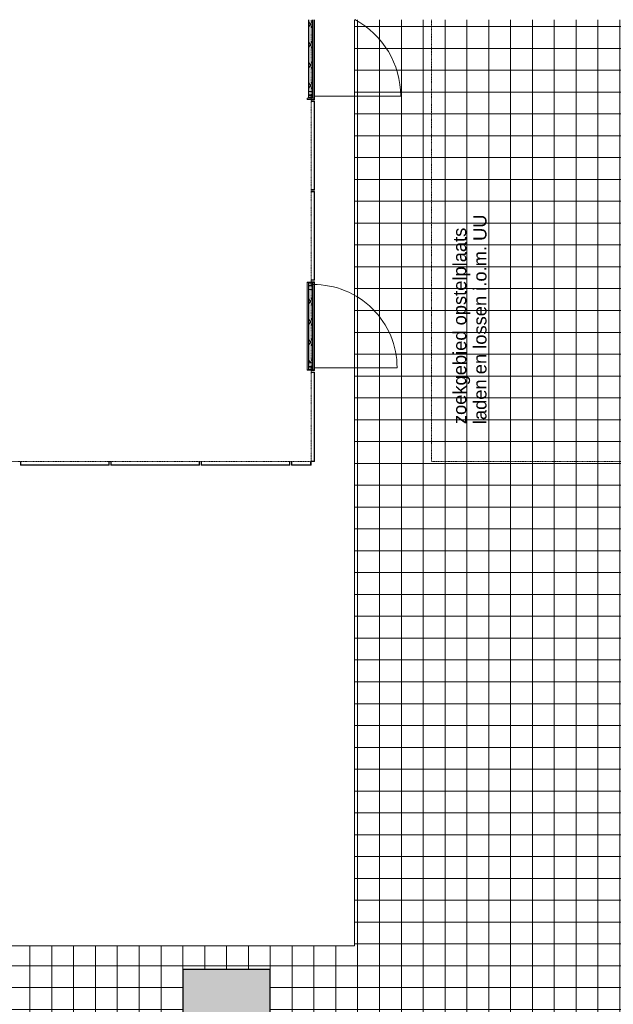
# Model space of a CAD drawing. Header units: millimetres. Extents: x -281 to 145437, y -16481 to 78869.
# Tile 245 of 256: x 28460 to 36611, y 65346 to 78869. Entities that reach past the tile are written whole.
import ezdxf

# ---------------------------------------------------------------- set-up
doc = ezdxf.new("R2010")
doc.units = ezdxf.units.MM
doc.linetypes.add('NLRS_Dash-1mm_Space-1mm_cpz', pattern=[2, 1, -1])
for name, color, linetype, lineweight in [('A--L$01A__Algemeen', 7, 'Continuous', 5), ('A--L21__Buitenwanden', 3, 'Continuous', 5), ('A--L28__Hoofddraagconstructies', 3, 'Continuous', 9), ('A--L3__Afbouw', 2, 'Continuous', 5), ('A--LD30__DetailPenMiddel', 3, 'Continuous', 5), ('A--T$01A__Algemeen', 1, 'Continuous', 5), ('Surface Pattern', 7, 'Continuous', 5), ('Toposolid', 7, 'Continuous', 5)]:
    doc.layers.add(name, color=color, linetype=linetype, lineweight=lineweight)
doc.styles.add('Arial_1', font='arial.ttf', dxfattribs={"height": 180})
pattern_1 = [(225, (32325, 72800), (449.013, -449.013), []), (225, (32166.25, 72800), (6e-14, -898.0256), []), (225, (32483.75, 72800), (6e-14, -898.0256), [])]
pattern_2 = [(225, (29080, 72800), (449.013, -449.013), []), (225, (28921.25, 72800), (6e-14, -898.0256), []), (225, (29238.75, 72800), (6e-14, -898.0256), [])]
pattern_3 = [(135, (75900, -32460), (-449.013, -449.013), []), (135, (75900, -32301.25), (-898.0256, 6e-14), []), (135, (75900, -32618.75), (-898.0256, 6e-14), [])]

# ---------------------------------------------------------------- blocks, each defined once
blk = doc.blocks.new('TBR-B-BWK-C-NIE-ARC-R25_rvt-1-L_80_ 11')
at = {"layer": 'A--L28__Hoofddraagconstructies', "lineweight": 5}
blk.add_hatch(color=256, dxfattribs=at).paths.add_polyline_path([(30700, 62375), (31900, 62376), (31900, 65825), (30700, 65825), (30700, 63644)])
at = {"layer": 'A--L28__Hoofddraagconstructies', "color": 90, "lineweight": 25}
for p, q in [((31900, 65825), (30700, 65825)), ((30700, 65825), (30700, 64300)), ((31900, 62375), (31900, 65825))]:
    blk.add_line(p, q, dxfattribs=at)
blk = doc.blocks.new('NLRS_21_CWP_perforated cassette_gen_cpz - NLRS_21_CWP_perforated cassette_gen_cpz-73684442-L_80_ 11')
at = {"layer": 'A--L$01A__Algemeen'}
h = blk.add_hatch(dxfattribs=at)
h.set_pattern_fill('FP_204', color=256, style=0, pattern_type=2)
h.set_pattern_definition(pattern_1)
h.paths.add_polyline_path([(-127, 50), (-127, 45), (127, 45), (127, 50)])
at = {"layer": 'A--L3__Afbouw'}
h = blk.add_hatch(dxfattribs=at)
h.set_pattern_fill('FP_204', color=256, style=0, pattern_type=2)
h.set_pattern_definition(pattern_1)
h.paths.add_polyline_path([(-127, 50), (-135, 50), (-135, 0), (-130, 0), (-130, 45), (-127, 45)])
h.paths.add_polyline_path([(135, 50), (127, 50), (127, 45), (130, 45), (130, 0), (135, 0)])
at = {"layer": 'A--L$01A__Algemeen'}
for p, q in [((-135, 50), (-135, 0)), ((-127, 50), (-135, 50)), ((-135, 0), (-130, 0)), ((-130, 0), (-130, 45)), ((-130, 45), (-127, 45)), ((-127, 45), (-127, 50)), ((127, 50), (-127, 50)), ((-127, 50), (-127, 45)), ((-127, 45), (127, 45)), ((135, 50), (127, 50)), ((127, 50), (127, 45)), ((127, 45), (127, 50)), ((127, 45), (130, 45)), ((130, 45), (130, 0)), ((130, 0), (135, 0)), ((135, 0), (135, 50))]:
    blk.add_line(p, q, dxfattribs=at)
blk = doc.blocks.new('NLRS_21_CWP_perforated cassette_gen_cpz - NLRS_21_CWP_perforated cassette_gen_cpz-V160-L_80_ 11')
at = {"layer": 'A--L$01A__Algemeen'}
h = blk.add_hatch(dxfattribs=at)
h.set_pattern_fill('FP_207', color=256, style=0, pattern_type=2)
h.set_pattern_definition(pattern_2)
h.paths.add_polyline_path([(-602, 50), (-602, 45), (602, 45), (602, 50), (87, 50)])
at = {"layer": 'A--L3__Afbouw'}
h = blk.add_hatch(dxfattribs=at)
h.set_pattern_fill('FP_207', color=256, style=0, pattern_type=2)
h.set_pattern_definition(pattern_2)
h.paths.add_polyline_path([(-602, 50), (-610, 50), (-610, 0), (-605, 0), (-605, 45), (-602, 45)])
h.paths.add_polyline_path([(610, 50), (602, 50), (602, 45), (605, 45), (605, 0), (610, 0)])
at = {"layer": 'A--L$01A__Algemeen'}
for p, q in [((-610, 50), (-610, 0)), ((-602, 50), (-610, 50)), ((-610, 0), (-605, 0)), ((-605, 0), (-605, 45)), ((-605, 45), (-602, 45)), ((-602, 45), (-602, 50)), ((602, 50), (-602, 50)), ((-602, 50), (-602, 45)), ((-602, 45), (602, 45)), ((610, 50), (602, 50)), ((602, 50), (602, 45)), ((602, 45), (602, 50)), ((602, 45), (605, 45)), ((605, 45), (605, 0)), ((605, 0), (610, 0)), ((610, 0), (610, 50))]:
    blk.add_line(p, q, dxfattribs=at)
blk = doc.blocks.new('NLRS_21_CWP_perforated cassette_gen_cpz - NLRS_21_CWP_perforated cassette_gen_cpz-V163-L_80_ 11')
at = {"layer": 'A--L$01A__Algemeen'}
h = blk.add_hatch(dxfattribs=at)
h.set_pattern_fill('FP_210', color=256, style=0, pattern_type=2)
h.set_pattern_definition([(135, (78380, -32460), (-449.013, -449.013), []), (135, (78380, -32301.25), (-898.0256, 6e-14), []), (135, (78380, -32618.75), (-898.0256, 6e-14), [])])
h.paths.add_polyline_path([(602, 50), (-488, 50), (-488, 45), (602, 45)])
for p, q in [((602, 50), (-488, 50)), ((-488, 45), (602, 45)), ((610, 50), (602, 50)), ((602, 50), (602, 45)), ((602, 45), (602, 50)), ((602, 45), (605, 45)), ((605, 45), (605, 0)), ((605, 0), (610, 0)), ((610, 0), (610, 50))]:
    blk.add_line(p, q, dxfattribs=at)
blk = doc.blocks.new('NLRS_21_CWP_perforated cassette_gen_cpz - NLRS_21_CWP_perforated cassette_gen_cpz-V165-L_80_ 11')
at = {"layer": 'A--L$01A__Algemeen'}
h = blk.add_hatch(dxfattribs=at)
h.set_pattern_fill('FP_212', color=256, style=0, pattern_type=2)
h.set_pattern_definition([(135, (73415, -32460), (-449.013, -449.013), []), (135, (73415, -32301.25), (-898.0256, 6e-14), []), (135, (73415, -32618.75), (-898.0256, 6e-14), [])])
h.paths.add_polyline_path([(607, 50), (-607, 50), (-607, 45), (607, 45)])
for p, q in [((-615, 50), (-615, 0)), ((-607, 50), (-615, 50)), ((-615, 0), (-610, 0)), ((-610, 0), (-610, 45)), ((-610, 45), (-607, 45)), ((-607, 45), (-607, 50)), ((607, 50), (-607, 50)), ((-607, 50), (-607, 45)), ((-607, 45), (607, 45)), ((615, 50), (607, 50)), ((607, 50), (607, 45)), ((607, 45), (607, 50)), ((607, 45), (610, 45)), ((610, 45), (610, 0)), ((610, 0), (615, 0)), ((615, 0), (615, 50))]:
    blk.add_line(p, q, dxfattribs=at)
blk = doc.blocks.new('NLRS_30_DO_WB_deur dubbel draai-SH_gen_cpz - 31_31_08_deur dubbel dicht symmetrisch_jansen_janisol_bxhxd_2400x2400x60_profiel 40-47248526-L_80_ 11')
at = {"layer": 'A--L3__Afbouw'}
for p, q in [((1186, 22.5), (1175, 22.5)), ((1175, 22.5), (1175, -26.5)), ((1200, 30), (1185, 30)), ((1185, 30), (1185, 23.3)), ((1185, 23.3), (1186, 23.3)), ((1186, 23.3), (1186, 22.5)), ((1200, -9.7), (1200, 30)), ((1160, -27.3), (1160, -30)), ((1161, -27.3), (1160, -27.3)), ((1160, -30), (1200, -30)), ((1175, -26.5), (1161, -26.5)), ((1161, -26.5), (1161, -27.3)), ((1199, -10.5), (1199, -9.7)), ((1199, -9.7), (1200, -9.7)), ((1200, -10.5), (1199, -10.5)), ((1199, -27.3), (1199, -26.5)), ((1199, -26.5), (1200, -26.5)), ((1200, -27.3), (1199, -27.3)), ((1200, -26.5), (1200, -10.5)), ((1200, -30), (1200, -27.3))]:
    blk.add_line(p, q, dxfattribs=at)
blk = doc.blocks.new('NLRS_30_DO_UN_paneel dubbel-SH_gen_cpz1 - 32_30_paneel_gen-47148294-L_80_ 11')
at = {"layer": 'A--L3__Afbouw'}
h = blk.add_hatch(dxfattribs=at)
h.set_pattern_fill('FP_250', color=256, style=0, pattern_type=2)
h.set_pattern_definition([(330, (-78415.03, 32455), (70, 121.24356), []), (30, (-78415.03, 32455), (-70, 121.24356), [])])
h.paths.add_polyline_path([(-530, -27), (453, -27), (453, 27), (-530, 27)])
h = blk.add_hatch(dxfattribs=at)
h.set_pattern_fill('FP_249', color=256, style=0, pattern_type=2)
h.set_pattern_definition([(315, (-78415, 32455), (449.013, 449.013), []), (315, (-78415, 32296.25), (898.0256, 0), []), (315, (-78415, 32613.75), (898.0256, 0), [])])
h.paths.add_polyline_path([(-595, -32), (453, -32), (453, -27), (-595, -27)])
for p, q in [((-580, 23), (-569, 23)), ((-580, -23), (-580, 23)), ((-570, 27), (-570, 30)), ((-570, 30), (453, 30)), ((453, 27), (-570, 27)), ((-570, 27), (-530, 27)), ((-570, 24), (-570, 27)), ((-569, 24), (-570, 24)), ((-569, 23), (-569, 24)), ((-531, 24), (-531, 23)), ((-530, 24), (-531, 24)), ((-531, 23), (-530, 23)), ((-530, 27), (453, 27)), ((-530, -27), (-530, 27)), ((-530, 27), (-530, 24)), ((-530, 23), (-530, -23)), ((-595, -27), (453, -27)), ((-595, -32), (-595, -27)), ((453, -32), (-595, -32)), ((-569, -23), (-580, -23)), ((-570, -24), (-569, -24)), ((-570, -27), (-570, -24)), ((-530, -27), (-570, -27)), ((-569, -24), (-569, -23)), ((-531, -23), (-531, -24)), ((-530, -23), (-531, -23)), ((-531, -24), (-530, -24)), ((-530, -24), (-530, -27)), ((453, -27), (-530, -27))]:
    blk.add_line(p, q, dxfattribs=at)
blk = doc.blocks.new('NLRS_30_DO_UN_clearance zone-SH_gen_cpz - NLRS_30_DO_UN_clearance zone-SH_gen_cpz-53701710-L_80_ 11')
at = {"layer": 'A--L3__Afbouw'}
blk.add_line((-597, -1235), (-597, -43), dxfattribs=at)
blk.add_arc((-597, -43), 1193, 270, 331.868, dxfattribs=at)
blk = doc.blocks.new('NLRS_21_CWP_perforated cassette_gen_cpz - NLRS_21_CWP_perforated cassette_gen_cpz-V181-L_80_ 11')
at = {"layer": 'A--L$01A__Algemeen'}
h = blk.add_hatch(dxfattribs=at)
h.set_pattern_fill('FP_254', color=256, style=0, pattern_type=2)
h.set_pattern_definition([(135, (77140, -32460), (-449.013, -449.013), []), (135, (77140, -32301.25), (-898.0256, 6e-14), []), (135, (77140, -32618.75), (-898.0256, 6e-14), [])])
h.paths.add_polyline_path([(602, 50), (-602, 50), (-602, 45), (602, 45)])
for p, q in [((-610, 50), (-610, 0)), ((-602, 50), (-610, 50)), ((-610, 0), (-605, 0)), ((-605, 0), (-605, 45)), ((-605, 45), (-602, 45)), ((-602, 45), (-602, 50)), ((602, 50), (-602, 50)), ((-602, 50), (-602, 45)), ((-602, 45), (602, 45)), ((610, 50), (602, 50)), ((602, 50), (602, 45)), ((602, 45), (602, 50)), ((602, 45), (605, 45)), ((605, 45), (605, 0)), ((605, 0), (610, 0)), ((610, 0), (610, 50))]:
    blk.add_line(p, q, dxfattribs=at)
blk = doc.blocks.new('NLRS_21_CWP_perforated cassette_gen_cpz - NLRS_21_CWP_perforated cassette_gen_cpz-V182-L_80_ 11')
at = {"layer": 'A--L$01A__Algemeen'}
h = blk.add_hatch(dxfattribs=at)
h.set_pattern_fill('FP_255', color=256, style=0, pattern_type=2)
h.set_pattern_definition([(135, (74660, -32460), (-449.013, -449.013), []), (135, (74660, -32301.25), (-898.0256, 6e-14), []), (135, (74660, -32618.75), (-898.0256, 6e-14), [])])
h.paths.add_polyline_path([(602, 45), (602, 50), (-602, 50), (-602, 45), (549, 45)])
for p, q in [((-610, 50), (-610, 0)), ((-602, 50), (-610, 50)), ((-610, 0), (-605, 0)), ((-605, 0), (-605, 45)), ((-605, 45), (-602, 45)), ((-602, 45), (-602, 50)), ((602, 50), (-602, 50)), ((-602, 50), (-602, 45)), ((-602, 45), (602, 45)), ((610, 50), (602, 50)), ((602, 50), (602, 45)), ((602, 45), (602, 50)), ((602, 45), (605, 45)), ((605, 45), (605, 0)), ((605, 0), (610, 0)), ((610, 0), (610, 50))]:
    blk.add_line(p, q, dxfattribs=at)
blk = doc.blocks.new('NLRS_21_CWP_perforated cassette_gen_cpz - NLRS_21_CWP_perforated cassette_gen_cpz-V374-L_80_ 11')
at = {"layer": 'A--L$01A__Algemeen'}
h = blk.add_hatch(dxfattribs=at)
h.set_pattern_fill('FP_417', color=256, style=0, pattern_type=2)
h.set_pattern_definition(pattern_3)
h.paths.add_polyline_path([(602, 45), (602, 50), (-602, 50), (-602, 45), (520, 45)])
at = {"layer": 'A--L3__Afbouw'}
h = blk.add_hatch(dxfattribs=at)
h.set_pattern_fill('FP_417', color=256, style=0, pattern_type=2)
h.set_pattern_definition(pattern_3)
h.paths.add_polyline_path([(610, 50), (602, 50), (602, 45), (605, 45), (605, 0), (610, 0)])
h.paths.add_polyline_path([(-602, 50), (-610, 50), (-610, 0), (-605, 0), (-605, 45), (-602, 45)])
at = {"layer": 'A--L$01A__Algemeen'}
for p, q in [((-610, 50), (-610, 0)), ((-602, 50), (-610, 50)), ((-610, 0), (-605, 0)), ((-605, 0), (-605, 45)), ((-605, 45), (-602, 45)), ((-602, 45), (-602, 50)), ((602, 50), (-602, 50)), ((-602, 50), (-602, 45)), ((-602, 45), (602, 45)), ((610, 50), (602, 50)), ((602, 50), (602, 45)), ((602, 45), (602, 50)), ((602, 45), (605, 45)), ((605, 45), (605, 0)), ((605, 0), (610, 0)), ((610, 0), (610, 50))]:
    blk.add_line(p, q, dxfattribs=at)
blk = doc.blocks.new('NLRS_21_CWP_perforated cassette_gen_cpz - NLRS_21_CWP_perforated cassette_gen_cpz-V378-L_80_ 11')
at = {"layer": 'A--L$01A__Algemeen'}
h = blk.add_hatch(dxfattribs=at)
h.set_pattern_fill('FP_423', color=256, style=0, pattern_type=2)
h.set_pattern_definition([(225, (30320, 72800), (449.013, -449.013), []), (225, (30161.25, 72800), (6e-14, -898.0256), []), (225, (30478.75, 72800), (6e-14, -898.0256), [])])
h.paths.add_polyline_path([(-602, 50), (-602, 45), (602, 45), (602, 50), (-590, 50)])
for p, q in [((-610, 50), (-610, 0)), ((-602, 50), (-610, 50)), ((-610, 0), (-605, 0)), ((-605, 0), (-605, 45)), ((-605, 45), (-602, 45)), ((-602, 45), (-602, 50)), ((602, 50), (-602, 50)), ((-602, 50), (-602, 45)), ((-602, 45), (602, 45)), ((610, 50), (602, 50)), ((602, 50), (602, 45)), ((602, 45), (602, 50)), ((602, 45), (605, 45)), ((605, 45), (605, 0)), ((605, 0), (610, 0)), ((610, 0), (610, 50))]:
    blk.add_line(p, q, dxfattribs=at)
blk = doc.blocks.new('NLRS_21_CWP_perforated cassette_gen_cpz - NLRS_21_CWP_perforated cassette_gen_cpz-V379-L_80_ 11')
at = {"layer": 'A--L$01A__Algemeen'}
h = blk.add_hatch(dxfattribs=at)
h.set_pattern_fill('FP_424', color=256, style=0, pattern_type=2)
h.set_pattern_definition([(225, (31560, 72800), (449.013, -449.013), []), (225, (31401.25, 72800), (6e-14, -898.0256), []), (225, (31718.75, 72800), (6e-14, -898.0256), [])])
h.paths.add_polyline_path([(-602, 50), (-602, 45), (602, 45), (602, 50)])
for p, q in [((-610, 50), (-610, 0)), ((-602, 50), (-610, 50)), ((-610, 0), (-605, 0)), ((-605, 0), (-605, 45)), ((-605, 45), (-602, 45)), ((-602, 45), (-602, 50)), ((602, 50), (-602, 50)), ((-602, 50), (-602, 45)), ((-602, 45), (602, 45)), ((610, 50), (602, 50)), ((602, 50), (602, 45)), ((602, 45), (602, 50)), ((602, 45), (605, 45)), ((605, 45), (605, 0)), ((605, 0), (610, 0)), ((610, 0), (610, 50))]:
    blk.add_line(p, q, dxfattribs=at)
blk = doc.blocks.new('NLRS_30_DO_WB_deur enkel draai-SH_gen_cpz - 31_31_07_deur enkel dicht_bxhxd_1180x2400x60_profiel 40-47248529-L_80_ 11')
at = {"layer": 'A--L3__Afbouw'}
for p, q in [((-590, 30), (-550, 30)), ((-590, 27.3), (-590, 30)), ((-589, 27.3), (-590, 27.3)), ((-590, 26.5), (-589, 26.5)), ((-590, 10.5), (-590, 26.5)), ((-589, 10.5), (-590, 10.5)), ((-590, 9.7), (-589, 9.7)), ((-590, -30), (-590, 9.7)), ((-589, 26.5), (-589, 27.3)), ((-589, 9.7), (-589, 10.5)), ((-565, 26.5), (-565, -22.5)), ((-551, 26.5), (-565, 26.5)), ((-551, 27.3), (-551, 26.5)), ((-550, 27.3), (-551, 27.3)), ((-550, 30), (-550, 27.3)), ((550, 30), (590, 30)), ((550, 27.3), (550, 30)), ((551, 27.3), (550, 27.3)), ((551, 26.5), (551, 27.3)), ((565, 26.5), (551, 26.5)), ((565, -22.5), (565, 26.5)), ((589, 27.3), (589, 26.5)), ((590, 27.3), (589, 27.3)), ((589, 26.5), (590, 26.5)), ((589, 10.5), (589, 9.7)), ((590, 10.5), (589, 10.5)), ((589, 9.7), (590, 9.7)), ((590, 30), (590, 27.3)), ((590, 26.5), (590, 10.5)), ((590, 9.7), (590, -30)), ((-575, -30), (-590, -30)), ((-576, -22.5), (-576, -23.3)), ((-565, -22.5), (-576, -22.5)), ((-576, -23.3), (-575, -23.3)), ((-575, -23.3), (-575, -30)), ((576, -22.5), (565, -22.5)), ((575, -23.3), (576, -23.3)), ((575, -30), (575, -23.3)), ((590, -30), (575, -30)), ((576, -23.3), (576, -22.5))]:
    blk.add_line(p, q, dxfattribs=at)
blk = doc.blocks.new('NLRS_30_DO_UN_paneel-SH_gen_cpz1 - 31_30_paneel_gen-47147699-L_80_ 11')
at = {"layer": 'A--L3__Afbouw'}
h = blk.add_hatch(dxfattribs=at)
h.set_pattern_fill('FP_427', color=256, style=0, pattern_type=2)
h.set_pattern_definition([(330, (-74660.03, 32455), (70, 121.24356), []), (30, (-74660.03, 32455), (-70, 121.24356), [])])
h.paths.add_polyline_path([(-505, -27), (505, -27), (505, 27), (-505, 27)])
h = blk.add_hatch(dxfattribs=at)
h.set_pattern_fill('FP_426', color=256, style=0, pattern_type=2)
h.set_pattern_definition([(315, (-74660, 32455), (449.013, 449.013), []), (315, (-74660, 32296.25), (898.0256, 0), []), (315, (-74660, 32613.75), (898.0256, 0), [])])
h.paths.add_polyline_path([(-570, -27), (-570, -32), (570, -32), (570, -27), (-549.1, -27)])
for p, q in [((-555, 23), (-544, 23)), ((-555, -23), (-555, 23)), ((-545, 27), (-545, 30)), ((-545, 30), (545, 30)), ((545, 27), (-545, 27)), ((-545, 27), (-505, 27)), ((-545, 23.8), (-545, 27)), ((-545, 23.8), (-545, 27)), ((-544, 23.8), (-545, 23.8)), ((-545, 23.8), (-544, 23.8)), ((-544, 23), (-544, 23.8)), ((-506, 23.8), (-506, 23)), ((-505, 23.8), (-506, 23.8)), ((-506, 23), (-505, 23)), ((-505, 27), (505, 27)), ((-505, -27), (-505, 27)), ((-505, 27), (-505, 23.8)), ((-505, 23), (-505, -23)), ((505, 27), (505, -27)), ((505, 27), (545, 27)), ((505, 23.8), (505, 27)), ((506, 23.8), (505, 23.8)), ((505, 23), (506, 23)), ((505, -23), (505, 23)), ((506, 23), (506, 23.8)), ((544, 23.8), (544, 23)), ((545, 23.8), (544, 23.8)), ((544, 23.8), (545, 23.8)), ((544, 23), (555, 23)), ((545, 30), (545, 27)), ((545, 27), (545, 23.8)), ((545, 23.8), (545, 27)), ((555, 23), (555, -23)), ((-570, -27), (570, -27)), ((-570, -32), (-570, -27)), ((570, -32), (-570, -32)), ((-544, -23), (-555, -23)), ((-545, -23.8), (-544, -23.8)), ((-545, -27), (-545, -23.8)), ((-545, -27), (-545, -23.8)), ((-544, -23.8), (-545, -23.8)), ((-505, -27), (-545, -27)), ((-544, -23.8), (-544, -23)), ((-506, -23), (-506, -23.8)), ((-505, -23), (-506, -23)), ((-506, -23.8), (-505, -23.8)), ((-505, -23.8), (-505, -27)), ((505, -27), (-505, -27)), ((506, -23), (505, -23)), ((505, -23.8), (506, -23.8)), ((505, -27), (505, -23.8)), ((545, -27), (505, -27)), ((506, -23.8), (506, -23)), ((544, -23), (544, -23.8)), ((555, -23), (544, -23)), ((544, -23.8), (545, -23.8)), ((545, -23.8), (544, -23.8)), ((545, -23.8), (545, -27)), ((545, -27), (545, -23.8)), ((570, -27), (570, -32))]:
    blk.add_line(p, q, dxfattribs=at)
blk = doc.blocks.new('NLRS_30_DO_UN_clearance zone-SH_gen_cpz - NLRS_30_DO_UN_clearance zone-SH_gen_cpz-53702033-L_80_ 11')
at = {"layer": 'A--L3__Afbouw'}
blk.add_line((-572, -1185), (-572, -43), dxfattribs=at)
blk.add_arc((-572, -43), 1143, 270, 0.5767, dxfattribs=at)

msp = doc.modelspace()

# ---------------------------------------------------------------- hatches: boundary and pattern name
at = {"layer": 'Surface Pattern'}
h = msp.add_hatch(dxfattribs=at)
h.set_pattern_fill('FP_126', color=254, style=0, pattern_type=2)
h.set_pattern_definition([(0, (35500, 34975.17), (0, 300), []), (90, (35500, 34975.17), (-300, 2e-14), [])])
h.paths.add_polyline_path([(35759.1, -2326.1), (37500, -2326.1), (37500, 78868.4), (33057, 78868.4), (33057, 66150), (20185, 66150), (20185, 63050), (24700, 63050), (24700, 65825), (25900, 65825), (25900, 64300), (30700, 64300), (30700, 65825), (31900, 65825), (31900, 63050), (33057, 63050), (33057, -2326.1), (35709.8, -2326.1)])
h.paths.add_polyline_path([(4558.6, 63050), (19185, 63050), (19185, 66150), (2163.1, 66150), (2163.1, 63050), (4429, 63050)])
h.paths.add_polyline_path([(30700, 63050), (30700, 63800), (25900, 63800), (25900, 63050), (28993.4, 63050)])

# ---------------------------------------------------------------- linework, layer by layer
at = {"layer": 'A--L21__Buitenwanden'}
for p, q in [((32405, 77790), (32405, 77775)), ((32505, 77790), (32405, 77790)), ((32405, 77775), (32505, 77775)), ((32505, 77775), (32505, 77790)), ((32505, 75265), (32405, 75265)), ((32405, 74056.3), (32405, 75265)), ((32405, 75260), (32505, 75260)), ((32505, 75260), (32505, 75265)), ((32505, 74060), (32405, 74060)), ((32405, 74056.3), (32505, 74056.3)), ((32505, 74056.3), (32505, 74060))]:
    msp.add_line(p, q, dxfattribs=at)
at = {"layer": 'A--LD30__DetailPenMiddel', "linetype": 'NLRS_Dash-1mm_Space-1mm_cpz'}
for p, q in [((32460, 78868.4), (32460, 72800)), ((34114.2, 72800), (34114.2, 78868.4)), ((32460, 72800), (25260, 72800)), ((38114.2, 72800), (34114.2, 72800))]:
    msp.add_line(p, q, dxfattribs=at)
at = {"layer": 'Toposolid', "color": 253}
for p, q in [((33057, 66150), (33057, 78868.4)), ((33057, 78868.4), (33057, 66150)), ((33057, 66150), (20185, 66150))]:
    msp.add_line(p, q, dxfattribs=at)

# ---------------------------------------------------------------- block references
at = {"lineweight": 5}
msp.add_blockref('TBR-B-BWK-C-NIE-ARC-R25_rvt-1-L_80_ 11', (0, 0), dxfattribs=at)
at = {"layer": 'A--L$01A__Algemeen'}
for name, p, rotation in [('NLRS_21_CWP_perforated cassette_gen_cpz - NLRS_21_CWP_perforated cassette_gen_cpz-V163-L_80_ 11', (32460, 78380), 270), ('NLRS_21_CWP_perforated cassette_gen_cpz - NLRS_21_CWP_perforated cassette_gen_cpz-V181-L_80_ 11', (32460, 77140), 270), ('NLRS_21_CWP_perforated cassette_gen_cpz - NLRS_21_CWP_perforated cassette_gen_cpz-V374-L_80_ 11', (32460, 75900), 270), ('NLRS_21_CWP_perforated cassette_gen_cpz - NLRS_21_CWP_perforated cassette_gen_cpz-V182-L_80_ 11', (32460, 74660), 270), ('NLRS_21_CWP_perforated cassette_gen_cpz - NLRS_21_CWP_perforated cassette_gen_cpz-V165-L_80_ 11', (32460, 73415), 270), ('NLRS_21_CWP_perforated cassette_gen_cpz - NLRS_21_CWP_perforated cassette_gen_cpz-V160-L_80_ 11', (29080, 72800), 180), ('NLRS_21_CWP_perforated cassette_gen_cpz - NLRS_21_CWP_perforated cassette_gen_cpz-V378-L_80_ 11', (30320, 72800), 180), ('NLRS_21_CWP_perforated cassette_gen_cpz - NLRS_21_CWP_perforated cassette_gen_cpz-V379-L_80_ 11', (31560, 72800), 180), ('NLRS_21_CWP_perforated cassette_gen_cpz - NLRS_21_CWP_perforated cassette_gen_cpz-73684442-L_80_ 11', (32325, 72800), 180)]:
    msp.add_blockref(name, p, dxfattribs=dict(at, rotation=rotation))
at = {"layer": 'A--L3__Afbouw'}
for name, p, rotation in [('NLRS_30_DO_UN_paneel dubbel-SH_gen_cpz1 - 32_30_paneel_gen-47148294-L_80_ 11', (32455, 78415), 89.9999999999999), ('NLRS_30_DO_UN_clearance zone-SH_gen_cpz - NLRS_30_DO_UN_clearance zone-SH_gen_cpz-53701710-L_80_ 11', (32456, 78415), 89.9999999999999), ('NLRS_30_DO_WB_deur dubbel draai-SH_gen_cpz - 31_31_08_deur dubbel dicht symmetrisch_jansen_janisol_bxhxd_2400x2400x60_profiel 40-47248526-L_80_ 11', (32455, 79000), 269.9999999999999), ('NLRS_30_DO_WB_deur enkel draai-SH_gen_cpz - 31_31_07_deur enkel dicht_bxhxd_1180x2400x60_profiel 40-47248529-L_80_ 11', (32455, 74660), 89.9999999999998), ('NLRS_30_DO_UN_paneel-SH_gen_cpz1 - 31_30_paneel_gen-47147699-L_80_ 11', (32455, 74660), 89.9999999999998), ('NLRS_30_DO_UN_clearance zone-SH_gen_cpz - NLRS_30_DO_UN_clearance zone-SH_gen_cpz-53702033-L_80_ 11', (32456, 74660), 89.9999999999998)]:
    msp.add_blockref(name, p, dxfattribs=dict(at, rotation=rotation))

# ---------------------------------------------------------------- texts
at = {"layer": 'A--T$01A__Algemeen', "char_height": 180, "attachment_point": 1, "rotation": 90, "style": 'Arial_1'}
for s, insert, width in [('laden en lossen i.o.m. UU', (34689, 73314.8), 3351.054), ('zoekgebied opstelplaats ', (34411.2, 73314.8), 3214.767)]:
    msp.add_mtext(s, dxfattribs=dict(at, insert=insert, width=width))

doc.saveas('drawing.dxf')
